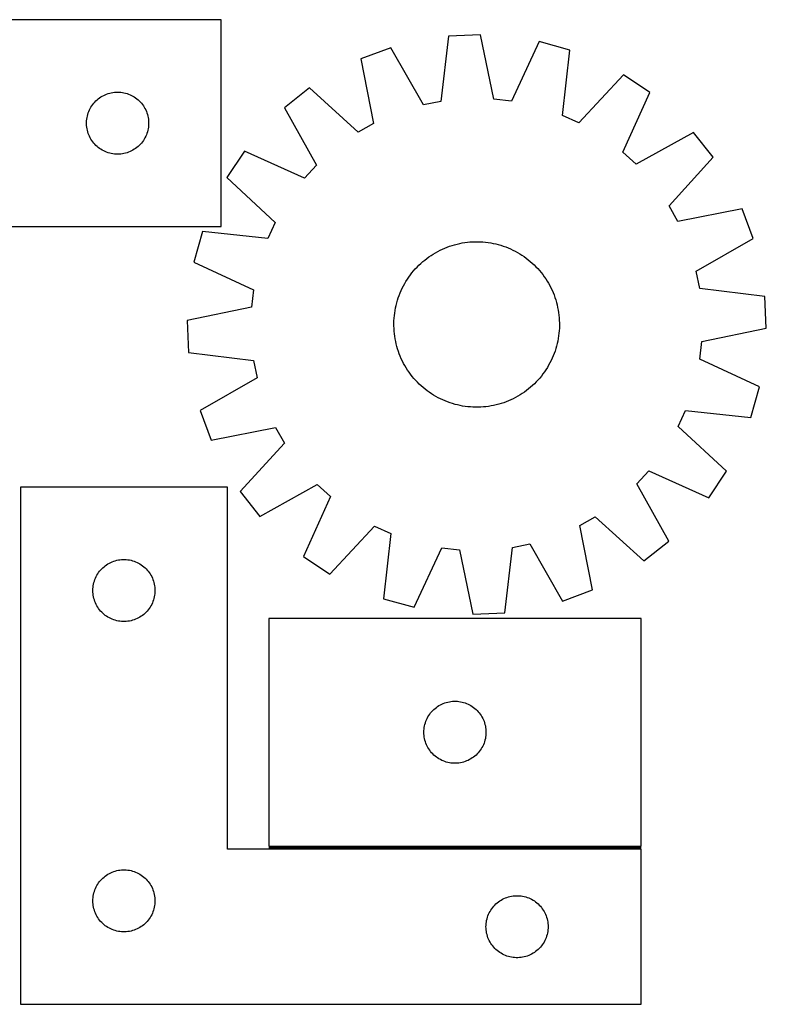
# Model space of a CAD drawing. Header units: millimetres. Extents: x 7 to 1493, y 7 to 483.
# Tile 6 of 6: x 1132 to 1493, y 7 to 483. Entities that reach past the tile are written whole.
import ezdxf

# ---------------------------------------------------------------- set-up
doc = ezdxf.new("R2010")
doc.units = ezdxf.units.MM
doc.layers.add('COMMON', color=5, linetype='CONTINUOUS', true_color=0x0000ff)
doc.layers.add('CUT', color=7, linetype='CONTINUOUS', true_color=0x000000)

msp = doc.modelspace()

# ---------------------------------------------------------------- linework, layer by layer
at = {"layer": 'COMMON'}
msp.add_line((1252.860627, 82.494659), (1432.860627, 82.494659), dxfattribs=at)
at = {"layer": 'CUT'}
for p, q in [((1229.80303, 482.652122), (979.80303, 482.652122)), ((1229.80303, 382.652122), (1229.80303, 482.652122)), ((1339.810657, 474.691847), (1335.98579, 443.158609)), ((1355.18321, 475.336184), (1339.810657, 474.691847)), ((1361.633438, 444.233623), (1355.18321, 475.336184)), ((1383.532931, 472.056075), (1370.15096, 443.248132)), ((1398.352208, 467.918495), (1383.532931, 472.056075)), ((1311.83486, 469.05087), (1297.413805, 463.68769)), ((1327.580612, 441.463807), (1311.83486, 469.05087)), ((1394.875521, 436.344972), (1398.352208, 467.918495)), ((1297.413805, 463.68769), (1303.520447, 432.515849)), ((1424.300787, 456.038381), (1402.671632, 432.775655)), ((1437.116174, 447.5239), (1424.300787, 456.038381)), ((1176.734749, 447.334958), (1177.494671, 447.473441)), ((1177.494671, 447.473441), (1178.260715, 447.572621)), ((1178.260715, 447.572621), (1179.030849, 447.632234)), ((1179.030849, 447.632234), (1179.80303, 447.652122)), ((1179.80303, 447.652122), (1180.575211, 447.632234)), ((1180.575211, 447.632234), (1181.345345, 447.572621)), ((1181.345345, 447.572621), (1182.111389, 447.473441)), ((1182.111389, 447.473441), (1182.871311, 447.334958)), ((1272.550399, 449.677806), (1260.492474, 440.120767)), ((1296.05037, 428.306654), (1272.550399, 449.677806)), ((1424.052892, 418.57005), (1437.116174, 447.5239)), ((1168.284823, 442.26102), (1168.794749, 442.841223)), ((1168.794749, 442.841223), (1169.333868, 443.394405)), ((1169.333868, 443.394405), (1169.900748, 443.919101)), ((1169.900748, 443.919101), (1170.493888, 444.41392)), ((1170.493888, 444.41392), (1171.111713, 444.877548)), ((1171.111713, 444.877548), (1171.752587, 445.308756)), ((1171.752587, 445.308756), (1172.414809, 445.706401)), ((1172.414809, 445.706401), (1173.096623, 446.069429)), ((1173.096623, 446.069429), (1173.796221, 446.396876)), ((1173.796221, 446.396876), (1174.511749, 446.687875)), ((1174.511749, 446.687875), (1175.241307, 446.941653)), ((1175.241307, 446.941653), (1175.982963, 447.157538)), ((1175.982963, 447.157538), (1176.734749, 447.334958)), ((1182.871311, 447.334958), (1183.623097, 447.157538)), ((1183.623097, 447.157538), (1184.364752, 446.941653)), ((1184.364752, 446.941653), (1185.094311, 446.687875)), ((1185.094311, 446.687875), (1185.809838, 446.396876)), ((1185.809838, 446.396876), (1186.509437, 446.069429)), ((1186.509437, 446.069429), (1187.191251, 445.706401)), ((1187.191251, 445.706401), (1187.853473, 445.308756)), ((1187.853473, 445.308756), (1188.494346, 444.877548)), ((1188.494346, 444.877548), (1189.112172, 444.41392)), ((1189.112172, 444.41392), (1189.705312, 443.919101)), ((1189.705312, 443.919101), (1190.272192, 443.394405)), ((1190.272192, 443.394405), (1190.81131, 442.841223)), ((1190.81131, 442.841223), (1191.321237, 442.26102)), ((1335.98579, 443.158609), (1327.580612, 441.463807)), ((1370.15096, 443.248132), (1361.633438, 444.233623)), ((1165.635691, 437.580258), (1165.90817, 438.303041)), ((1165.90817, 438.303041), (1166.217496, 439.010838)), ((1166.217496, 439.010838), (1166.562848, 439.701774)), ((1166.562848, 439.701774), (1166.94331, 440.374014)), ((1166.94331, 440.374014), (1167.357875, 441.025778)), ((1167.357875, 441.025778), (1167.805441, 441.655337)), ((1167.805441, 441.655337), (1168.284823, 442.26102)), ((1191.321237, 442.26102), (1191.800619, 441.655337)), ((1191.800619, 441.655337), (1192.248185, 441.025778)), ((1192.248185, 441.025778), (1192.662749, 440.374014)), ((1192.662749, 440.374014), (1193.043212, 439.701774)), ((1193.043212, 439.701774), (1193.388564, 439.010838)), ((1193.388564, 439.010838), (1193.697889, 438.303041)), ((1193.697889, 438.303041), (1193.970368, 437.580258)), ((1260.492474, 440.120767), (1275.932864, 412.361641)), ((1164.808003, 433.038341), (1164.847767, 433.809754)), ((1164.847767, 433.809754), (1164.92719, 434.578098)), ((1164.92719, 434.578098), (1165.046061, 435.341334)), ((1165.046061, 435.341334), (1165.204064, 436.097439)), ((1165.204064, 436.097439), (1165.400782, 436.844407)), ((1165.400782, 436.844407), (1165.635691, 437.580258)), ((1193.970368, 437.580258), (1194.205278, 436.844407)), ((1194.205278, 436.844407), (1194.401995, 436.097439)), ((1194.401995, 436.097439), (1194.559999, 435.341334)), ((1194.559999, 435.341334), (1194.67887, 434.578098)), ((1194.67887, 434.578098), (1194.758293, 433.809754)), ((1194.758293, 433.809754), (1194.798057, 433.038341)), ((1402.671632, 432.775655), (1394.875521, 436.344972)), ((1164.808003, 432.265904), (1164.808003, 433.038341)), ((1164.847767, 431.494491), (1164.808003, 432.265904)), ((1164.92719, 430.726147), (1164.847767, 431.494491)), ((1165.046061, 429.962911), (1164.92719, 430.726147)), ((1165.204064, 429.206806), (1165.046061, 429.962911)), ((1165.400782, 428.459838), (1165.204064, 429.206806)), ((1165.635691, 427.723987), (1165.400782, 428.459838)), ((1194.205278, 428.459838), (1193.970368, 427.723987)), ((1194.401995, 429.206806), (1194.205278, 428.459838)), ((1194.559999, 429.962911), (1194.401995, 429.206806)), ((1194.67887, 430.726147), (1194.559999, 429.962911)), ((1194.758293, 431.494491), (1194.67887, 430.726147)), ((1194.798057, 432.265904), (1194.758293, 431.494491)), ((1194.798057, 433.038341), (1194.798057, 432.265904)), ((1303.520447, 432.515849), (1296.05037, 428.306654)), ((1165.90817, 427.001204), (1165.635691, 427.723987)), ((1166.217496, 426.293407), (1165.90817, 427.001204)), ((1166.562848, 425.602471), (1166.217496, 426.293407)), ((1166.94331, 424.93023), (1166.562848, 425.602471)), ((1167.357875, 424.278467), (1166.94331, 424.93023)), ((1167.805441, 423.648908), (1167.357875, 424.278467)), ((1168.284823, 423.043225), (1167.805441, 423.648908)), ((1191.800619, 423.648908), (1191.321237, 423.043225)), ((1192.248185, 424.278467), (1191.800619, 423.648908)), ((1192.662749, 424.93023), (1192.248185, 424.278467)), ((1193.043212, 425.602471), (1192.662749, 424.93023)), ((1193.388564, 426.293407), (1193.043212, 425.602471)), ((1193.697889, 427.001204), (1193.388564, 426.293407)), ((1193.970368, 427.723987), (1193.697889, 427.001204)), ((1458.123581, 428.206688), (1430.364455, 412.766298)), ((1467.68062, 416.148763), (1458.123581, 428.206688)), ((1168.794749, 422.463022), (1168.284823, 423.043225)), ((1169.333868, 421.90984), (1168.794749, 422.463022)), ((1169.900748, 421.385144), (1169.333868, 421.90984)), ((1170.493888, 420.890325), (1169.900748, 421.385144)), ((1171.111713, 420.426697), (1170.493888, 420.890325)), ((1171.752587, 419.995489), (1171.111713, 420.426697)), ((1172.414809, 419.597844), (1171.752587, 419.995489)), ((1173.096623, 419.234816), (1172.414809, 419.597844)), ((1173.796221, 418.907369), (1173.096623, 419.234816)), ((1174.511749, 418.61637), (1173.796221, 418.907369)), ((1185.809838, 418.907369), (1185.094311, 418.61637)), ((1186.509437, 419.234816), (1185.809838, 418.907369)), ((1187.191251, 419.597844), (1186.509437, 419.234816)), ((1187.853473, 419.995489), (1187.191251, 419.597844)), ((1188.494346, 420.426697), (1187.853473, 419.995489)), ((1189.112172, 420.890325), (1188.494346, 420.426697)), ((1189.705312, 421.385144), (1189.112172, 420.890325)), ((1190.272192, 421.90984), (1189.705312, 421.385144)), ((1190.81131, 422.463022), (1190.272192, 421.90984)), ((1191.321237, 423.043225), (1190.81131, 422.463022)), ((1241.175262, 419.11336), (1232.660781, 406.297972)), ((1270.129111, 406.050078), (1241.175262, 419.11336)), ((1175.241307, 418.362592), (1174.511749, 418.61637)), ((1175.982963, 418.146707), (1175.241307, 418.362592)), ((1176.734749, 417.969287), (1175.982963, 418.146707)), ((1177.494671, 417.830804), (1176.734749, 417.969287)), ((1178.260715, 417.731624), (1177.494671, 417.830804)), ((1179.030849, 417.672011), (1178.260715, 417.731624)), ((1179.80303, 417.652122), (1179.030849, 417.672011)), ((1180.575211, 417.672011), (1179.80303, 417.652122)), ((1181.345345, 417.731624), (1180.575211, 417.672011)), ((1182.111389, 417.830804), (1181.345345, 417.731624)), ((1182.871311, 417.969287), (1182.111389, 417.830804)), ((1183.623097, 418.146707), (1182.871311, 417.969287)), ((1184.364752, 418.362592), (1183.623097, 418.146707)), ((1185.094311, 418.61637), (1184.364752, 418.362592)), ((1430.364455, 412.766298), (1424.052892, 418.57005)), ((1446.309469, 392.648792), (1467.68062, 416.148763)), ((1275.932864, 412.361641), (1270.129111, 406.050078)), ((1232.660781, 406.297972), (1255.923507, 384.668817)), ((1450.518664, 385.178715), (1446.309469, 392.648792)), ((1481.690505, 391.285357), (1450.518664, 385.178715)), ((1487.053685, 376.864302), (1481.690505, 391.285357)), ((1054.80303, 382.652122), (1229.80303, 382.652122)), ((1255.923507, 384.668817), (1252.35419, 376.872706)), ((1220.780666, 380.349394), (1216.643087, 365.530117)), ((1252.35419, 376.872706), (1220.780666, 380.349394)), ((1459.466622, 361.11855), (1487.053685, 376.864302)), ((1334.541231, 370.649633), (1335.659358, 371.223043)), ((1335.659358, 371.223043), (1336.794945, 371.761048)), ((1336.794945, 371.761048), (1337.94687, 372.263118)), ((1337.94687, 372.263118), (1339.113997, 372.728758)), ((1339.113997, 372.728758), (1340.295175, 373.157508)), ((1340.295175, 373.157508), (1341.489237, 373.548944)), ((1341.489237, 373.548944), (1342.695006, 373.902681)), ((1342.695006, 373.902681), (1343.91129, 374.218369)), ((1343.91129, 374.218369), (1345.13689, 374.495697)), ((1345.13689, 374.495697), (1346.370597, 374.734391)), ((1346.370597, 374.734391), (1347.611192, 374.934216)), ((1347.611192, 374.934216), (1348.857452, 375.094974)), ((1348.857452, 375.094974), (1350.108147, 375.216507)), ((1350.108147, 375.216507), (1351.362041, 375.298694)), ((1351.362041, 375.298694), (1352.617899, 375.341455)), ((1352.617899, 375.341455), (1353.87448, 375.344748)), ((1353.87448, 375.344748), (1355.130544, 375.308569)), ((1355.130544, 375.308569), (1356.384853, 375.232953)), ((1356.384853, 375.232953), (1357.636167, 375.117977)), ((1357.636167, 375.117977), (1358.883252, 374.963752)), ((1358.883252, 374.963752), (1360.124878, 374.770432)), ((1360.124878, 374.770432), (1361.359818, 374.538206)), ((1361.359818, 374.538206), (1362.586855, 374.267305)), ((1362.586855, 374.267305), (1363.804777, 373.957995)), ((1363.804777, 373.957995), (1365.012383, 373.610582)), ((1365.012383, 373.610582), (1366.20848, 373.225408)), ((1366.20848, 373.225408), (1367.391888, 372.802855)), ((1367.391888, 372.802855), (1368.56144, 372.343338)), ((1368.56144, 372.343338), (1369.71598, 371.847311)), ((1369.71598, 371.847311), (1370.854371, 371.315264)), ((1370.854371, 371.315264), (1371.975488, 370.747722)), ((1327.293456, 365.696238), (1328.25957, 366.49975)), ((1328.25957, 366.49975), (1329.250445, 367.272519)), ((1329.250445, 367.272519), (1330.265105, 368.013783)), ((1330.265105, 368.013783), (1331.302548, 368.722809)), ((1331.302548, 368.722809), (1332.361751, 369.398899)), ((1332.361751, 369.398899), (1333.441667, 370.041385)), ((1333.441667, 370.041385), (1334.541231, 370.649633)), ((1371.975488, 370.747722), (1373.078224, 370.145245)), ((1373.078224, 370.145245), (1374.161492, 369.508427)), ((1374.161492, 369.508427), (1375.224223, 368.837897)), ((1375.224223, 368.837897), (1376.265368, 368.134317)), ((1376.265368, 368.134317), (1377.283898, 367.398381)), ((1377.283898, 367.398381), (1378.27881, 366.630815)), ((1378.27881, 366.630815), (1379.249121, 365.832378)), ((1216.643087, 365.530117), (1245.45103, 352.148146)), ((1322.866784, 361.246307), (1323.695306, 362.19106)), ((1323.695306, 362.19106), (1324.553095, 363.109322)), ((1324.553095, 363.109322), (1325.439304, 364.000187)), ((1325.439304, 364.000187), (1326.353058, 364.862776)), ((1326.353058, 364.862776), (1327.293456, 365.696238)), ((1379.249121, 365.832378), (1380.193874, 365.003855)), ((1380.193874, 365.003855), (1381.112136, 364.146067)), ((1381.112136, 364.146067), (1382.003002, 363.259858)), ((1382.003002, 363.259858), (1382.865591, 362.346104)), ((1382.865591, 362.346104), (1383.699053, 361.405706)), ((1319.190735, 356.158678), (1319.861264, 357.221409)), ((1319.861264, 357.221409), (1320.564845, 358.262553)), ((1320.564845, 358.262553), (1321.300781, 359.281084)), ((1321.300781, 359.281084), (1322.068346, 360.275996)), ((1322.068346, 360.275996), (1322.866784, 361.246307)), ((1383.699053, 361.405706), (1384.502565, 360.439592)), ((1384.502565, 360.439592), (1385.275334, 359.448716)), ((1385.275334, 359.448716), (1386.016597, 358.434056)), ((1386.016597, 358.434056), (1386.725624, 357.396613)), ((1386.725624, 357.396613), (1387.401714, 356.337411)), ((1461.161423, 352.713371), (1459.466622, 361.11855)), ((1316.851851, 351.713166), (1317.383898, 352.851556)), ((1317.383898, 352.851556), (1317.95144, 353.972673)), ((1317.95144, 353.972673), (1318.553917, 355.07541)), ((1318.553917, 355.07541), (1319.190735, 356.158678)), ((1387.401714, 356.337411), (1388.0442, 355.257495)), ((1388.0442, 355.257495), (1388.652447, 354.157931)), ((1388.652447, 354.157931), (1389.225857, 353.039804)), ((1389.225857, 353.039804), (1389.763863, 351.904217)), ((1492.694662, 348.888505), (1461.161423, 352.713371)), ((1245.45103, 352.148146), (1244.465539, 343.630624)), ((1315.08858, 347.009568), (1315.473753, 348.205665)), ((1315.473753, 348.205665), (1315.896307, 349.389073)), ((1315.896307, 349.389073), (1316.355824, 350.558625)), ((1316.355824, 350.558625), (1316.851851, 351.713166)), ((1389.763863, 351.904217), (1390.265933, 350.752292)), ((1390.265933, 350.752292), (1390.731573, 349.585164)), ((1390.731573, 349.585164), (1391.160322, 348.403987)), ((1391.160322, 348.403987), (1391.551759, 347.209924)), ((1493.338998, 333.515952), (1492.694662, 348.888505)), ((1244.465539, 343.630624), (1213.362978, 337.180395)), ((1313.92873, 342.122063), (1314.160956, 343.357004)), ((1314.160956, 343.357004), (1314.431857, 344.58404)), ((1314.431857, 344.58404), (1314.741167, 345.801963)), ((1314.741167, 345.801963), (1315.08858, 347.009568)), ((1391.551759, 347.209924), (1391.905495, 346.004156)), ((1391.905495, 346.004156), (1392.221184, 344.787872)), ((1392.221184, 344.787872), (1392.498512, 343.562272)), ((1392.498512, 343.562272), (1392.737206, 342.328565)), ((1313.390593, 337.12773), (1313.466208, 338.382038)), ((1313.466208, 338.382038), (1313.581185, 339.633352)), ((1313.581185, 339.633352), (1313.73541, 340.880438)), ((1313.73541, 340.880438), (1313.92873, 342.122063)), ((1392.737206, 342.328565), (1392.93703, 341.08797)), ((1392.93703, 341.08797), (1393.097788, 339.84171)), ((1393.097788, 339.84171), (1393.219321, 338.591015)), ((1393.219321, 338.591015), (1393.301509, 337.33712)), ((1213.362978, 337.180395), (1214.007314, 321.807842)), ((1313.354414, 335.871665), (1313.390593, 337.12773)), ((1313.357706, 334.615084), (1313.354414, 335.871665)), ((1313.400468, 333.359227), (1313.357706, 334.615084)), ((1313.482655, 332.105332), (1313.400468, 333.359227)), ((1393.311383, 333.568617), (1393.235768, 332.314309)), ((1393.301509, 337.33712), (1393.34427, 336.081263)), ((1393.347562, 334.824682), (1393.311383, 333.568617)), ((1393.34427, 336.081263), (1393.347562, 334.824682)), ((1462.236437, 327.065723), (1493.338998, 333.515952)), ((1313.604188, 330.854638), (1313.482655, 332.105332)), ((1313.764946, 329.608378), (1313.604188, 330.854638)), ((1313.96477, 328.367782), (1313.764946, 329.608378)), ((1392.773246, 328.574284), (1392.541021, 327.339344)), ((1392.966567, 329.81591), (1392.773246, 328.574284)), ((1393.120791, 331.062995), (1392.966567, 329.81591)), ((1393.235768, 332.314309), (1393.120791, 331.062995)), ((1314.203465, 327.134076), (1313.96477, 328.367782)), ((1314.480793, 325.908475), (1314.203465, 327.134076)), ((1314.796481, 324.692191), (1314.480793, 325.908475)), ((1315.150218, 323.486423), (1314.796481, 324.692191)), ((1391.613396, 323.686779), (1391.228223, 322.490682)), ((1391.960809, 324.894385), (1391.613396, 323.686779)), ((1392.270119, 326.112307), (1391.960809, 324.894385)), ((1392.541021, 327.339344), (1392.270119, 326.112307)), ((1461.250946, 318.548202), (1462.236437, 327.065723)), ((1214.007314, 321.807842), (1245.540553, 317.982976)), ((1315.541654, 322.292361), (1315.150218, 323.486423)), ((1315.970404, 321.111183), (1315.541654, 322.292361)), ((1316.436043, 319.944056), (1315.970404, 321.111183)), ((1316.938114, 318.79213), (1316.436043, 319.944056)), ((1389.850125, 318.983181), (1389.318079, 317.844791)), ((1390.346152, 320.137722), (1389.850125, 318.983181)), ((1390.805669, 321.307274), (1390.346152, 320.137722)), ((1391.228223, 322.490682), (1390.805669, 321.307274)), ((1245.540553, 317.982976), (1247.235354, 309.577798)), ((1317.476119, 317.656544), (1316.938114, 318.79213)), ((1318.049529, 316.538416), (1317.476119, 317.656544)), ((1318.657777, 315.438852), (1318.049529, 316.538416)), ((1319.300263, 314.358936), (1318.657777, 315.438852)), ((1319.976352, 313.299734), (1319.300263, 314.358936)), ((1387.511241, 314.537669), (1386.840712, 313.474939)), ((1388.148059, 315.620938), (1387.511241, 314.537669)), ((1388.750536, 316.723674), (1388.148059, 315.620938)), ((1389.318079, 317.844791), (1388.750536, 316.723674)), ((1490.05889, 305.166231), (1461.250946, 318.548202)), ((1247.235354, 309.577798), (1219.648291, 293.832046)), ((1320.685379, 312.262291), (1319.976352, 313.299734)), ((1321.426643, 311.247631), (1320.685379, 312.262291)), ((1322.199412, 310.256755), (1321.426643, 311.247631)), ((1323.002924, 309.290641), (1322.199412, 310.256755)), ((1383.835192, 309.45004), (1383.00667, 308.505287)), ((1384.63363, 310.420351), (1383.835192, 309.45004)), ((1385.401196, 311.415263), (1384.63363, 310.420351)), ((1386.137132, 312.433794), (1385.401196, 311.415263)), ((1386.840712, 313.474939), (1386.137132, 312.433794)), ((1323.836385, 308.350244), (1323.002924, 309.290641)), ((1324.698975, 307.436489), (1323.836385, 308.350244)), ((1325.58984, 306.550281), (1324.698975, 307.436489)), ((1326.508102, 305.692492), (1325.58984, 306.550281)), ((1327.452855, 304.86397), (1326.508102, 305.692492)), ((1328.423166, 304.065532), (1327.452855, 304.86397)), ((1379.40852, 305.000109), (1378.442407, 304.196597)), ((1380.348918, 305.833571), (1379.40852, 305.000109)), ((1381.262672, 306.69616), (1380.348918, 305.833571)), ((1382.148881, 307.587025), (1381.262672, 306.69616)), ((1383.00667, 308.505287), (1382.148881, 307.587025)), ((1485.92131, 290.346953), (1490.05889, 305.166231)), ((1329.418078, 303.297966), (1328.423166, 304.065532)), ((1330.436609, 302.56203), (1329.418078, 303.297966)), ((1331.477753, 301.85845), (1330.436609, 302.56203)), ((1332.540484, 301.18792), (1331.477753, 301.85845)), ((1333.623752, 300.551103), (1332.540484, 301.18792)), ((1334.726489, 299.948625), (1333.623752, 300.551103)), ((1335.847605, 299.381083), (1334.726489, 299.948625)), ((1372.160745, 300.046714), (1371.042618, 299.473305)), ((1373.260309, 300.654962), (1372.160745, 300.046714)), ((1374.340226, 301.297448), (1373.260309, 300.654962)), ((1375.399428, 301.973538), (1374.340226, 301.297448)), ((1376.436871, 302.682564), (1375.399428, 301.973538)), ((1377.451531, 303.423828), (1376.436871, 302.682564)), ((1378.442407, 304.196597), (1377.451531, 303.423828)), ((1336.985996, 298.849036), (1335.847605, 299.381083)), ((1338.140537, 298.35301), (1336.985996, 298.849036)), ((1339.310088, 297.893493), (1338.140537, 298.35301)), ((1340.493497, 297.470939), (1339.310088, 297.893493)), ((1341.689594, 297.085765), (1340.493497, 297.470939)), ((1342.897199, 296.738352), (1341.689594, 297.085765)), ((1344.115121, 296.429043), (1342.897199, 296.738352)), ((1345.342158, 296.158141), (1344.115121, 296.429043)), ((1346.577099, 295.925916), (1345.342158, 296.158141)), ((1347.818724, 295.732595), (1346.577099, 295.925916)), ((1349.065809, 295.57837), (1347.818724, 295.732595)), ((1350.317124, 295.463394), (1349.065809, 295.57837)), ((1351.571432, 295.387778), (1350.317124, 295.463394)), ((1352.827496, 295.351599), (1351.571432, 295.387778)), ((1354.084077, 295.354892), (1352.827496, 295.351599)), ((1355.339935, 295.397653), (1354.084077, 295.354892)), ((1356.59383, 295.479841), (1355.339935, 295.397653)), ((1357.844524, 295.601373), (1356.59383, 295.479841)), ((1359.090784, 295.762131), (1357.844524, 295.601373)), ((1360.331379, 295.961956), (1359.090784, 295.762131)), ((1361.565086, 296.20065), (1360.331379, 295.961956)), ((1362.790686, 296.477978), (1361.565086, 296.20065)), ((1364.006971, 296.793666), (1362.790686, 296.477978)), ((1365.212739, 297.147403), (1364.006971, 296.793666)), ((1366.406801, 297.538839), (1365.212739, 297.147403)), ((1367.587979, 297.967589), (1366.406801, 297.538839)), ((1368.755106, 298.433229), (1367.587979, 297.967589)), ((1369.907032, 298.935299), (1368.755106, 298.433229)), ((1371.042618, 299.473305), (1369.907032, 298.935299)), ((1219.648291, 293.832046), (1225.011472, 279.41099)), ((1450.778469, 286.02753), (1454.347786, 293.823641)), ((1454.347786, 293.823641), (1485.92131, 290.346953)), ((1474.041195, 264.398375), (1450.778469, 286.02753)), ((1225.011472, 279.41099), (1256.183313, 285.517632)), ((1256.183313, 285.517632), (1260.392507, 278.047555)), ((1260.392507, 278.047555), (1239.021356, 254.547584)), ((1430.769112, 258.334707), (1436.572865, 264.646269)), ((1436.572865, 264.646269), (1465.526714, 251.582987)), ((1465.526714, 251.582987), (1474.041195, 264.398375)), ((1248.578395, 242.489659), (1276.337521, 257.93005)), ((1276.337521, 257.93005), (1282.649084, 252.126297)), ((1446.209503, 230.57558), (1430.769112, 258.334707)), ((1232.860627, 256.744659), (1132.860627, 256.744659)), ((1132.860627, 256.744659), (1132.860627, 6.744659)), ((1232.860627, 81.744659), (1232.860627, 256.744659)), ((1239.021356, 254.547584), (1248.578395, 242.489659)), ((1282.649084, 252.126297), (1269.585802, 223.172447)), ((1403.181529, 238.180498), (1410.651606, 242.389693)), ((1409.288172, 207.008657), (1403.181529, 238.180498)), ((1410.651606, 242.389693), (1434.151578, 221.018542)), ((1282.40119, 214.657966), (1304.030344, 237.920692)), ((1304.030344, 237.920692), (1311.826456, 234.351376)), ((1311.826456, 234.351376), (1308.349768, 202.777852)), ((1370.716186, 227.537739), (1379.121364, 229.23254)), ((1379.121364, 229.23254), (1394.867116, 201.645477)), ((1434.151578, 221.018542), (1446.209503, 230.57558)), ((1323.169045, 198.640272), (1336.551016, 227.448216)), ((1336.551016, 227.448216), (1345.068538, 226.462725)), ((1345.068538, 226.462725), (1351.518767, 195.360164)), ((1366.891319, 196.0045), (1370.716186, 227.537739)), ((1173.857413, 218.742247), (1174.486971, 219.189814)), ((1174.486971, 219.189814), (1175.138735, 219.604378)), ((1175.138735, 219.604378), (1175.810976, 219.984841)), ((1175.810976, 219.984841), (1176.501911, 220.330193)), ((1176.501911, 220.330193), (1177.209708, 220.639518)), ((1177.209708, 220.639518), (1177.932491, 220.911997)), ((1177.932491, 220.911997), (1178.668342, 221.146907)), ((1178.668342, 221.146907), (1179.415311, 221.343624)), ((1179.415311, 221.343624), (1180.171415, 221.501628)), ((1180.171415, 221.501628), (1180.934651, 221.620499)), ((1180.934651, 221.620499), (1181.702995, 221.699921)), ((1181.702995, 221.699921), (1182.474408, 221.739686)), ((1182.474408, 221.739686), (1183.246846, 221.739686)), ((1183.246846, 221.739686), (1184.018259, 221.699921)), ((1184.018259, 221.699921), (1184.786602, 221.620499)), ((1184.786602, 221.620499), (1185.549838, 221.501628)), ((1185.549838, 221.501628), (1186.305943, 221.343624)), ((1186.305943, 221.343624), (1187.052911, 221.146907)), ((1187.052911, 221.146907), (1187.788763, 220.911997)), ((1187.788763, 220.911997), (1188.511545, 220.639518)), ((1188.511545, 220.639518), (1189.219343, 220.330193)), ((1189.219343, 220.330193), (1189.910278, 219.984841)), ((1189.910278, 219.984841), (1190.582519, 219.604378)), ((1190.582519, 219.604378), (1191.234283, 219.189814)), ((1191.234283, 219.189814), (1191.863841, 218.742247)), ((1269.585802, 223.172447), (1282.40119, 214.657966)), ((1169.806348, 214.13288), (1170.203993, 214.795101)), ((1170.203993, 214.795101), (1170.635202, 215.435975)), ((1170.635202, 215.435975), (1171.09883, 216.053801)), ((1171.09883, 216.053801), (1171.593648, 216.64694)), ((1171.593648, 216.64694), (1172.118344, 217.213821)), ((1172.118344, 217.213821), (1172.671527, 217.752939)), ((1172.671527, 217.752939), (1173.251729, 218.262865)), ((1173.251729, 218.262865), (1173.857413, 218.742247)), ((1191.863841, 218.742247), (1192.469524, 218.262865)), ((1192.469524, 218.262865), (1193.049727, 217.752939)), ((1193.049727, 217.752939), (1193.60291, 217.213821)), ((1193.60291, 217.213821), (1194.127606, 216.64694)), ((1194.127606, 216.64694), (1194.622424, 216.053801)), ((1194.622424, 216.053801), (1195.086052, 215.435975)), ((1195.086052, 215.435975), (1195.51726, 214.795101)), ((1195.51726, 214.795101), (1195.914905, 214.13288)), ((1168.039308, 209.053017), (1168.177792, 209.81294)), ((1168.177792, 209.81294), (1168.355211, 210.564725)), ((1168.355211, 210.564725), (1168.571096, 211.306381)), ((1168.571096, 211.306381), (1168.824875, 212.03594)), ((1168.824875, 212.03594), (1169.115873, 212.751467)), ((1169.115873, 212.751467), (1169.443321, 213.451065)), ((1169.443321, 213.451065), (1169.806348, 214.13288)), ((1195.914905, 214.13288), (1196.277933, 213.451065)), ((1196.277933, 213.451065), (1196.60538, 212.751467)), ((1196.60538, 212.751467), (1196.896379, 212.03594)), ((1196.896379, 212.03594), (1197.150158, 211.306381)), ((1197.150158, 211.306381), (1197.366043, 210.564725)), ((1197.366043, 210.564725), (1197.543462, 209.81294)), ((1197.543462, 209.81294), (1197.681945, 209.053017)), ((1167.860627, 206.744659), (1167.880515, 207.51684)), ((1167.880515, 205.972477), (1167.860627, 206.744659)), ((1167.880515, 207.51684), (1167.940129, 208.286974)), ((1167.940129, 205.202344), (1167.880515, 205.972477)), ((1167.940129, 208.286974), (1168.039308, 209.053017)), ((1168.039308, 204.4363), (1167.940129, 205.202344)), ((1197.681945, 209.053017), (1197.781125, 208.286974)), ((1197.781125, 205.202344), (1197.681945, 204.4363)), ((1197.781125, 208.286974), (1197.840738, 207.51684)), ((1197.840738, 205.972477), (1197.781125, 205.202344)), ((1197.840738, 207.51684), (1197.860627, 206.744659)), ((1197.860627, 206.744659), (1197.840738, 205.972477)), ((1394.867116, 201.645477), (1409.288172, 207.008657)), ((1168.177792, 203.676378), (1168.039308, 204.4363)), ((1168.355211, 202.924592), (1168.177792, 203.676378)), ((1168.571096, 202.182936), (1168.355211, 202.924592)), ((1168.824875, 201.453377), (1168.571096, 202.182936)), ((1169.115873, 200.73785), (1168.824875, 201.453377)), ((1169.443321, 200.038252), (1169.115873, 200.73785)), ((1169.806348, 199.356438), (1169.443321, 200.038252)), ((1196.277933, 200.038252), (1195.914905, 199.356438)), ((1196.60538, 200.73785), (1196.277933, 200.038252)), ((1196.896379, 201.453377), (1196.60538, 200.73785)), ((1197.150158, 202.182936), (1196.896379, 201.453377)), ((1197.366043, 202.924592), (1197.150158, 202.182936)), ((1197.543462, 203.676378), (1197.366043, 202.924592)), ((1197.681945, 204.4363), (1197.543462, 203.676378)), ((1308.349768, 202.777852), (1323.169045, 198.640272)), ((1170.203993, 198.694216), (1169.806348, 199.356438)), ((1170.635202, 198.053342), (1170.203993, 198.694216)), ((1171.09883, 197.435516), (1170.635202, 198.053342)), ((1171.593648, 196.842377), (1171.09883, 197.435516)), ((1172.118344, 196.275496), (1171.593648, 196.842377)), ((1172.671527, 195.736378), (1172.118344, 196.275496)), ((1173.251729, 195.226452), (1172.671527, 195.736378)), ((1173.857413, 194.74707), (1173.251729, 195.226452)), ((1192.469524, 195.226452), (1191.863841, 194.74707)), ((1193.049727, 195.736378), (1192.469524, 195.226452)), ((1193.60291, 196.275496), (1193.049727, 195.736378)), ((1194.127606, 196.842377), (1193.60291, 196.275496)), ((1194.622424, 197.435516), (1194.127606, 196.842377)), ((1195.086052, 198.053342), (1194.622424, 197.435516)), ((1195.51726, 198.694216), (1195.086052, 198.053342)), ((1195.914905, 199.356438), (1195.51726, 198.694216)), ((1351.518767, 195.360164), (1366.891319, 196.0045)), ((1174.486971, 194.299503), (1173.857413, 194.74707)), ((1175.138735, 193.884939), (1174.486971, 194.299503)), ((1175.810976, 193.504477), (1175.138735, 193.884939)), ((1176.501911, 193.159125), (1175.810976, 193.504477)), ((1177.209708, 192.849799), (1176.501911, 193.159125)), ((1177.932491, 192.57732), (1177.209708, 192.849799)), ((1178.668342, 192.34241), (1177.932491, 192.57732)), ((1179.415311, 192.145693), (1178.668342, 192.34241)), ((1180.171415, 191.987689), (1179.415311, 192.145693)), ((1180.934651, 191.868818), (1180.171415, 191.987689)), ((1181.702995, 191.789396), (1180.934651, 191.868818)), ((1182.474408, 191.749632), (1181.702995, 191.789396)), ((1183.246846, 191.749632), (1182.474408, 191.749632)), ((1184.018259, 191.789396), (1183.246846, 191.749632)), ((1184.786602, 191.868818), (1184.018259, 191.789396)), ((1185.549838, 191.987689), (1184.786602, 191.868818)), ((1186.305943, 192.145693), (1185.549838, 191.987689)), ((1187.052911, 192.34241), (1186.305943, 192.145693)), ((1187.788763, 192.57732), (1187.052911, 192.34241)), ((1188.511545, 192.849799), (1187.788763, 192.57732)), ((1189.219343, 193.159125), (1188.511545, 192.849799)), ((1189.910278, 193.504477), (1189.219343, 193.159125)), ((1190.582519, 193.884939), (1189.910278, 193.504477)), ((1191.234283, 194.299503), (1190.582519, 193.884939)), ((1191.863841, 194.74707), (1191.234283, 194.299503)), ((1432.860627, 193.24466), (1252.860627, 193.24466)), ((1252.860627, 193.24466), (1252.860627, 83.24466)), ((1432.860627, 83.24466), (1432.860627, 193.24466)), ((1337.209708, 152.139519), (1337.932491, 152.411998)), ((1337.932491, 152.411998), (1338.668342, 152.646908)), ((1338.668342, 152.646908), (1339.415311, 152.843625)), ((1339.415311, 152.843625), (1340.171415, 153.001629)), ((1340.171415, 153.001629), (1340.934651, 153.1205)), ((1340.934651, 153.1205), (1341.702995, 153.199922)), ((1341.702995, 153.199922), (1342.474408, 153.239687)), ((1342.474408, 153.239687), (1343.246846, 153.239687)), ((1343.246846, 153.239687), (1344.018259, 153.199922)), ((1344.018259, 153.199922), (1344.786602, 153.1205)), ((1344.786602, 153.1205), (1345.549838, 153.001629)), ((1345.549838, 153.001629), (1346.305943, 152.843625)), ((1346.305943, 152.843625), (1347.052911, 152.646908)), ((1347.052911, 152.646908), (1347.788763, 152.411998)), ((1347.788763, 152.411998), (1348.511545, 152.139519)), ((1330.635202, 146.935976), (1331.09883, 147.553802)), ((1331.09883, 147.553802), (1331.593648, 148.146941)), ((1331.593648, 148.146941), (1332.118344, 148.713822)), ((1332.118344, 148.713822), (1332.671527, 149.25294)), ((1332.671527, 149.25294), (1333.251729, 149.762866)), ((1333.251729, 149.762866), (1333.857413, 150.242248)), ((1333.857413, 150.242248), (1334.486971, 150.689815)), ((1334.486971, 150.689815), (1335.138735, 151.104379)), ((1335.138735, 151.104379), (1335.810976, 151.484842)), ((1335.810976, 151.484842), (1336.501911, 151.830194)), ((1336.501911, 151.830194), (1337.209708, 152.139519)), ((1348.511545, 152.139519), (1349.219343, 151.830194)), ((1349.219343, 151.830194), (1349.910278, 151.484842)), ((1349.910278, 151.484842), (1350.582519, 151.104379)), ((1350.582519, 151.104379), (1351.234283, 150.689815)), ((1351.234283, 150.689815), (1351.863841, 150.242248)), ((1351.863841, 150.242248), (1352.469524, 149.762866)), ((1352.469524, 149.762866), (1353.049727, 149.25294)), ((1353.049727, 149.25294), (1353.60291, 148.713822)), ((1353.60291, 148.713822), (1354.127606, 148.146941)), ((1354.127606, 148.146941), (1354.622424, 147.553802)), ((1354.622424, 147.553802), (1355.086052, 146.935976)), ((1328.355211, 142.064726), (1328.571096, 142.806382)), ((1328.571096, 142.806382), (1328.824875, 143.535941)), ((1328.824875, 143.535941), (1329.115873, 144.251468)), ((1329.115873, 144.251468), (1329.443321, 144.951066)), ((1329.443321, 144.951066), (1329.806348, 145.632881)), ((1329.806348, 145.632881), (1330.203993, 146.295102)), ((1330.203993, 146.295102), (1330.635202, 146.935976)), ((1355.086052, 146.935976), (1355.51726, 146.295102)), ((1355.51726, 146.295102), (1355.914905, 145.632881)), ((1355.914905, 145.632881), (1356.277933, 144.951066)), ((1356.277933, 144.951066), (1356.60538, 144.251468)), ((1356.60538, 144.251468), (1356.896379, 143.535941)), ((1356.896379, 143.535941), (1357.150158, 142.806382)), ((1357.150158, 142.806382), (1357.366043, 142.064726)), ((1327.860627, 138.24466), (1327.880515, 139.016841)), ((1327.880515, 137.472478), (1327.860627, 138.24466)), ((1327.880515, 139.016841), (1327.940129, 139.786975)), ((1327.940129, 139.786975), (1328.039308, 140.553018)), ((1328.039308, 140.553018), (1328.177792, 141.312941)), ((1328.177792, 141.312941), (1328.355211, 142.064726)), ((1357.366043, 142.064726), (1357.543462, 141.312941)), ((1357.543462, 141.312941), (1357.681945, 140.553018)), ((1357.681945, 140.553018), (1357.781125, 139.786975)), ((1357.781125, 139.786975), (1357.840738, 139.016841)), ((1357.840738, 139.016841), (1357.860627, 138.24466)), ((1357.860627, 138.24466), (1357.840738, 137.472478)), ((1327.940129, 136.702345), (1327.880515, 137.472478)), ((1328.039308, 135.936301), (1327.940129, 136.702345)), ((1328.177792, 135.176379), (1328.039308, 135.936301)), ((1328.355211, 134.424593), (1328.177792, 135.176379)), ((1328.571096, 133.682937), (1328.355211, 134.424593)), ((1328.824875, 132.953378), (1328.571096, 133.682937)), ((1357.150158, 133.682937), (1356.896379, 132.953378)), ((1357.366043, 134.424593), (1357.150158, 133.682937)), ((1357.543462, 135.176379), (1357.366043, 134.424593)), ((1357.681945, 135.936301), (1357.543462, 135.176379)), ((1357.781125, 136.702345), (1357.681945, 135.936301)), ((1357.840738, 137.472478), (1357.781125, 136.702345)), ((1329.115873, 132.237851), (1328.824875, 132.953378)), ((1329.443321, 131.538253), (1329.115873, 132.237851)), ((1329.806348, 130.856439), (1329.443321, 131.538253)), ((1330.203993, 130.194217), (1329.806348, 130.856439)), ((1330.635202, 129.553343), (1330.203993, 130.194217)), ((1331.09883, 128.935517), (1330.635202, 129.553343)), ((1331.593648, 128.342378), (1331.09883, 128.935517)), ((1354.622424, 128.935517), (1354.127606, 128.342378)), ((1355.086052, 129.553343), (1354.622424, 128.935517)), ((1355.51726, 130.194217), (1355.086052, 129.553343)), ((1355.914905, 130.856439), (1355.51726, 130.194217)), ((1356.277933, 131.538253), (1355.914905, 130.856439)), ((1356.60538, 132.237851), (1356.277933, 131.538253)), ((1356.896379, 132.953378), (1356.60538, 132.237851)), ((1332.118344, 127.775497), (1331.593648, 128.342378)), ((1332.671527, 127.236379), (1332.118344, 127.775497)), ((1333.251729, 126.726453), (1332.671527, 127.236379)), ((1333.857413, 126.247071), (1333.251729, 126.726453)), ((1334.486971, 125.799504), (1333.857413, 126.247071)), ((1335.138735, 125.38494), (1334.486971, 125.799504)), ((1335.810976, 125.004478), (1335.138735, 125.38494)), ((1336.501911, 124.659126), (1335.810976, 125.004478)), ((1337.209708, 124.3498), (1336.501911, 124.659126)), ((1337.932491, 124.077321), (1337.209708, 124.3498)), ((1338.668342, 123.842411), (1337.932491, 124.077321)), ((1339.415311, 123.645694), (1338.668342, 123.842411)), ((1347.052911, 123.842411), (1346.305943, 123.645694)), ((1347.788763, 124.077321), (1347.052911, 123.842411)), ((1348.511545, 124.3498), (1347.788763, 124.077321)), ((1349.219343, 124.659126), (1348.511545, 124.3498)), ((1349.910278, 125.004478), (1349.219343, 124.659126)), ((1350.582519, 125.38494), (1349.910278, 125.004478)), ((1351.234283, 125.799504), (1350.582519, 125.38494)), ((1351.863841, 126.247071), (1351.234283, 125.799504)), ((1352.469524, 126.726453), (1351.863841, 126.247071)), ((1353.049727, 127.236379), (1352.469524, 126.726453)), ((1353.60291, 127.775497), (1353.049727, 127.236379)), ((1354.127606, 128.342378), (1353.60291, 127.775497)), ((1340.171415, 123.48769), (1339.415311, 123.645694)), ((1340.934651, 123.368819), (1340.171415, 123.48769)), ((1341.702995, 123.289397), (1340.934651, 123.368819)), ((1342.474408, 123.249633), (1341.702995, 123.289397)), ((1343.246846, 123.249633), (1342.474408, 123.249633)), ((1344.018259, 123.289397), (1343.246846, 123.249633)), ((1344.786602, 123.368819), (1344.018259, 123.289397)), ((1345.549838, 123.48769), (1344.786602, 123.368819)), ((1346.305943, 123.645694), (1345.549838, 123.48769)), ((1432.860627, 81.744659), (1232.860627, 81.744659)), ((1252.860627, 83.24466), (1432.860627, 83.24466)), ((1432.860627, 6.744659), (1432.860627, 81.744659)), ((1179.415311, 71.343624), (1180.171415, 71.501628)), ((1180.171415, 71.501628), (1180.934651, 71.620499)), ((1180.934651, 71.620499), (1181.702995, 71.699921)), ((1181.702995, 71.699921), (1182.474408, 71.739686)), ((1182.474408, 71.739686), (1183.246846, 71.739686)), ((1183.246846, 71.739686), (1184.018259, 71.699921)), ((1184.018259, 71.699921), (1184.786602, 71.620499)), ((1184.786602, 71.620499), (1185.549838, 71.501628)), ((1185.549838, 71.501628), (1186.305943, 71.343624)), ((1171.09883, 66.053801), (1171.593648, 66.64694)), ((1171.593648, 66.64694), (1172.118344, 67.213821)), ((1172.118344, 67.213821), (1172.671527, 67.752939)), ((1172.671527, 67.752939), (1173.251729, 68.262865)), ((1173.251729, 68.262865), (1173.857413, 68.742247)), ((1173.857413, 68.742247), (1174.486971, 69.189814)), ((1174.486971, 69.189814), (1175.138735, 69.604378)), ((1175.138735, 69.604378), (1175.810976, 69.984841)), ((1175.810976, 69.984841), (1176.501911, 70.330193)), ((1176.501911, 70.330193), (1177.209708, 70.639518)), ((1177.209708, 70.639518), (1177.932491, 70.911997)), ((1177.932491, 70.911997), (1178.668342, 71.146907)), ((1178.668342, 71.146907), (1179.415311, 71.343624)), ((1186.305943, 71.343624), (1187.052911, 71.146907)), ((1187.052911, 71.146907), (1187.788763, 70.911997)), ((1187.788763, 70.911997), (1188.511545, 70.639518)), ((1188.511545, 70.639518), (1189.219343, 70.330193)), ((1189.219343, 70.330193), (1189.910278, 69.984841)), ((1189.910278, 69.984841), (1190.582519, 69.604378)), ((1190.582519, 69.604378), (1191.234283, 69.189814)), ((1191.234283, 69.189814), (1191.863841, 68.742247)), ((1191.863841, 68.742247), (1192.469524, 68.262865)), ((1192.469524, 68.262865), (1193.049727, 67.752939)), ((1193.049727, 67.752939), (1193.60291, 67.213821)), ((1193.60291, 67.213821), (1194.127606, 66.64694)), ((1194.127606, 66.64694), (1194.622424, 66.053801)), ((1168.571096, 61.306381), (1168.824875, 62.03594)), ((1168.824875, 62.03594), (1169.115873, 62.751467)), ((1169.115873, 62.751467), (1169.443321, 63.451065)), ((1169.443321, 63.451065), (1169.806348, 64.13288)), ((1169.806348, 64.13288), (1170.203993, 64.795101)), ((1170.203993, 64.795101), (1170.635202, 65.435975)), ((1170.635202, 65.435975), (1171.09883, 66.053801)), ((1194.622424, 66.053801), (1195.086052, 65.435975)), ((1195.086052, 65.435975), (1195.51726, 64.795101)), ((1195.51726, 64.795101), (1195.914905, 64.13288)), ((1195.914905, 64.13288), (1196.277933, 63.451065)), ((1196.277933, 63.451065), (1196.60538, 62.751467)), ((1196.60538, 62.751467), (1196.896379, 62.03594)), ((1196.896379, 62.03594), (1197.150158, 61.306381)), ((1167.860627, 56.744659), (1167.880515, 57.51684)), ((1167.880515, 57.51684), (1167.940129, 58.286974)), ((1167.940129, 58.286974), (1168.039308, 59.053017)), ((1168.039308, 59.053017), (1168.177792, 59.81294)), ((1168.177792, 59.81294), (1168.355211, 60.564725)), ((1168.355211, 60.564725), (1168.571096, 61.306381)), ((1197.150158, 61.306381), (1197.366043, 60.564725)), ((1197.366043, 60.564725), (1197.543462, 59.81294)), ((1197.543462, 59.81294), (1197.681945, 59.053017)), ((1197.681945, 59.053017), (1197.781125, 58.286974)), ((1197.781125, 58.286974), (1197.840738, 57.51684)), ((1197.840738, 57.51684), (1197.860627, 56.744659)), ((1365.138735, 57.104378), (1365.810976, 57.484841)), ((1365.810976, 57.484841), (1366.501911, 57.830193)), ((1366.501911, 57.830193), (1367.209708, 58.139518)), ((1367.209708, 58.139518), (1367.932491, 58.411997)), ((1367.932491, 58.411997), (1368.668342, 58.646907)), ((1368.668342, 58.646907), (1369.415311, 58.843624)), ((1369.415311, 58.843624), (1370.171415, 59.001628)), ((1370.171415, 59.001628), (1370.934651, 59.120499)), ((1370.934651, 59.120499), (1371.702995, 59.199921)), ((1371.702995, 59.199921), (1372.474408, 59.239686)), ((1372.474408, 59.239686), (1373.246846, 59.239686)), ((1373.246846, 59.239686), (1374.018259, 59.199921)), ((1374.018259, 59.199921), (1374.786602, 59.120499)), ((1374.786602, 59.120499), (1375.549838, 59.001628)), ((1375.549838, 59.001628), (1376.305943, 58.843624)), ((1376.305943, 58.843624), (1377.052911, 58.646907)), ((1377.052911, 58.646907), (1377.788763, 58.411997)), ((1377.788763, 58.411997), (1378.511545, 58.139518)), ((1378.511545, 58.139518), (1379.219343, 57.830193)), ((1379.219343, 57.830193), (1379.910278, 57.484841)), ((1379.910278, 57.484841), (1380.582519, 57.104378)), ((1167.880515, 55.972477), (1167.860627, 56.744659)), ((1167.940129, 55.202344), (1167.880515, 55.972477)), ((1168.039308, 54.4363), (1167.940129, 55.202344)), ((1168.177792, 53.676378), (1168.039308, 54.4363)), ((1168.355211, 52.924592), (1168.177792, 53.676378)), ((1168.571096, 52.182936), (1168.355211, 52.924592)), ((1197.366043, 52.924592), (1197.150158, 52.182936)), ((1197.543462, 53.676378), (1197.366043, 52.924592)), ((1197.681945, 54.4363), (1197.543462, 53.676378)), ((1197.781125, 55.202344), (1197.681945, 54.4363)), ((1197.840738, 55.972477), (1197.781125, 55.202344)), ((1197.860627, 56.744659), (1197.840738, 55.972477)), ((1360.203993, 52.295101), (1360.635202, 52.935975)), ((1360.635202, 52.935975), (1361.09883, 53.553801)), ((1361.09883, 53.553801), (1361.593648, 54.14694)), ((1361.593648, 54.14694), (1362.118344, 54.713821)), ((1362.118344, 54.713821), (1362.671527, 55.252939)), ((1362.671527, 55.252939), (1363.251729, 55.762865)), ((1363.251729, 55.762865), (1363.857413, 56.242247)), ((1363.857413, 56.242247), (1364.486971, 56.689814)), ((1364.486971, 56.689814), (1365.138735, 57.104378)), ((1380.582519, 57.104378), (1381.234283, 56.689814)), ((1381.234283, 56.689814), (1381.863841, 56.242247)), ((1381.863841, 56.242247), (1382.469524, 55.762865)), ((1382.469524, 55.762865), (1383.049727, 55.252939)), ((1383.049727, 55.252939), (1383.60291, 54.713821)), ((1383.60291, 54.713821), (1384.127606, 54.14694)), ((1384.127606, 54.14694), (1384.622424, 53.553801)), ((1384.622424, 53.553801), (1385.086052, 52.935975)), ((1385.086052, 52.935975), (1385.51726, 52.295101)), ((1168.824875, 51.453377), (1168.571096, 52.182936)), ((1169.115873, 50.73785), (1168.824875, 51.453377)), ((1169.443321, 50.038252), (1169.115873, 50.73785)), ((1169.806348, 49.356438), (1169.443321, 50.038252)), ((1170.203993, 48.694216), (1169.806348, 49.356438)), ((1170.635202, 48.053342), (1170.203993, 48.694216)), ((1171.09883, 47.435516), (1170.635202, 48.053342)), ((1195.086052, 48.053342), (1194.622424, 47.435516)), ((1195.51726, 48.694216), (1195.086052, 48.053342)), ((1195.914905, 49.356438), (1195.51726, 48.694216)), ((1196.277933, 50.038252), (1195.914905, 49.356438)), ((1196.60538, 50.73785), (1196.277933, 50.038252)), ((1196.896379, 51.453377), (1196.60538, 50.73785)), ((1197.150158, 52.182936), (1196.896379, 51.453377)), ((1358.177792, 47.31294), (1358.355211, 48.064725)), ((1358.355211, 48.064725), (1358.571096, 48.806381)), ((1358.571096, 48.806381), (1358.824875, 49.53594)), ((1358.824875, 49.53594), (1359.115873, 50.251467)), ((1359.115873, 50.251467), (1359.443321, 50.951065)), ((1359.443321, 50.951065), (1359.806348, 51.63288)), ((1359.806348, 51.63288), (1360.203993, 52.295101)), ((1385.51726, 52.295101), (1385.914905, 51.63288)), ((1385.914905, 51.63288), (1386.277933, 50.951065)), ((1386.277933, 50.951065), (1386.60538, 50.251467)), ((1386.60538, 50.251467), (1386.896379, 49.53594)), ((1386.896379, 49.53594), (1387.150158, 48.806381)), ((1387.150158, 48.806381), (1387.366043, 48.064725)), ((1387.366043, 48.064725), (1387.543462, 47.31294)), ((1171.593648, 46.842377), (1171.09883, 47.435516)), ((1172.118344, 46.275496), (1171.593648, 46.842377)), ((1172.671527, 45.736378), (1172.118344, 46.275496)), ((1173.251729, 45.226452), (1172.671527, 45.736378)), ((1173.857413, 44.74707), (1173.251729, 45.226452)), ((1174.486971, 44.299503), (1173.857413, 44.74707)), ((1175.138735, 43.884939), (1174.486971, 44.299503)), ((1175.810976, 43.504477), (1175.138735, 43.884939)), ((1176.501911, 43.159125), (1175.810976, 43.504477)), ((1177.209708, 42.849799), (1176.501911, 43.159125)), ((1177.932491, 42.57732), (1177.209708, 42.849799)), ((1188.511545, 42.849799), (1187.788763, 42.57732)), ((1189.219343, 43.159125), (1188.511545, 42.849799)), ((1189.910278, 43.504477), (1189.219343, 43.159125)), ((1190.582519, 43.884939), (1189.910278, 43.504477)), ((1191.234283, 44.299503), (1190.582519, 43.884939)), ((1191.863841, 44.74707), (1191.234283, 44.299503)), ((1192.469524, 45.226452), (1191.863841, 44.74707)), ((1193.049727, 45.736378), (1192.469524, 45.226452)), ((1193.60291, 46.275496), (1193.049727, 45.736378)), ((1194.127606, 46.842377), (1193.60291, 46.275496)), ((1194.622424, 47.435516), (1194.127606, 46.842377)), ((1357.860627, 44.244659), (1357.880515, 45.01684)), ((1357.880515, 43.472477), (1357.860627, 44.244659)), ((1357.880515, 45.01684), (1357.940129, 45.786974)), ((1357.940129, 42.702344), (1357.880515, 43.472477)), ((1357.940129, 45.786974), (1358.039308, 46.553017)), ((1358.039308, 46.553017), (1358.177792, 47.31294)), ((1387.543462, 47.31294), (1387.681945, 46.553017)), ((1387.681945, 46.553017), (1387.781125, 45.786974)), ((1387.781125, 45.786974), (1387.840738, 45.01684)), ((1387.840738, 43.472477), (1387.781125, 42.702344)), ((1387.840738, 45.01684), (1387.860627, 44.244659)), ((1387.860627, 44.244659), (1387.840738, 43.472477)), ((1178.668342, 42.34241), (1177.932491, 42.57732)), ((1179.415311, 42.145693), (1178.668342, 42.34241)), ((1180.171415, 41.987689), (1179.415311, 42.145693)), ((1180.934651, 41.868818), (1180.171415, 41.987689)), ((1181.702995, 41.789396), (1180.934651, 41.868818)), ((1182.474408, 41.749632), (1181.702995, 41.789396)), ((1183.246846, 41.749632), (1182.474408, 41.749632)), ((1184.018259, 41.789396), (1183.246846, 41.749632)), ((1184.786602, 41.868818), (1184.018259, 41.789396)), ((1185.549838, 41.987689), (1184.786602, 41.868818)), ((1186.305943, 42.145693), (1185.549838, 41.987689)), ((1187.052911, 42.34241), (1186.305943, 42.145693)), ((1187.788763, 42.57732), (1187.052911, 42.34241)), ((1358.039308, 41.9363), (1357.940129, 42.702344)), ((1358.177792, 41.176378), (1358.039308, 41.9363)), ((1358.355211, 40.424592), (1358.177792, 41.176378)), ((1358.571096, 39.682936), (1358.355211, 40.424592)), ((1358.824875, 38.953377), (1358.571096, 39.682936)), ((1359.115873, 38.23785), (1358.824875, 38.953377)), ((1359.443321, 37.538252), (1359.115873, 38.23785)), ((1386.60538, 38.23785), (1386.277933, 37.538252)), ((1386.896379, 38.953377), (1386.60538, 38.23785)), ((1387.150158, 39.682936), (1386.896379, 38.953377)), ((1387.366043, 40.424592), (1387.150158, 39.682936)), ((1387.543462, 41.176378), (1387.366043, 40.424592)), ((1387.681945, 41.9363), (1387.543462, 41.176378)), ((1387.781125, 42.702344), (1387.681945, 41.9363)), ((1359.806348, 36.856438), (1359.443321, 37.538252)), ((1360.203993, 36.194216), (1359.806348, 36.856438)), ((1360.635202, 35.553342), (1360.203993, 36.194216)), ((1361.09883, 34.935516), (1360.635202, 35.553342)), ((1361.593648, 34.342377), (1361.09883, 34.935516)), ((1362.118344, 33.775496), (1361.593648, 34.342377)), ((1362.671527, 33.236378), (1362.118344, 33.775496)), ((1383.60291, 33.775496), (1383.049727, 33.236378)), ((1384.127606, 34.342377), (1383.60291, 33.775496)), ((1384.622424, 34.935516), (1384.127606, 34.342377)), ((1385.086052, 35.553342), (1384.622424, 34.935516)), ((1385.51726, 36.194216), (1385.086052, 35.553342)), ((1385.914905, 36.856438), (1385.51726, 36.194216)), ((1386.277933, 37.538252), (1385.914905, 36.856438)), ((1363.251729, 32.726452), (1362.671527, 33.236378)), ((1363.857413, 32.24707), (1363.251729, 32.726452)), ((1364.486971, 31.799503), (1363.857413, 32.24707)), ((1365.138735, 31.384939), (1364.486971, 31.799503)), ((1365.810976, 31.004477), (1365.138735, 31.384939)), ((1366.501911, 30.659125), (1365.810976, 31.004477)), ((1367.209708, 30.349799), (1366.501911, 30.659125)), ((1367.932491, 30.07732), (1367.209708, 30.349799)), ((1368.668342, 29.84241), (1367.932491, 30.07732)), ((1369.415311, 29.645693), (1368.668342, 29.84241)), ((1370.171415, 29.487689), (1369.415311, 29.645693)), ((1370.934651, 29.368818), (1370.171415, 29.487689)), ((1371.702995, 29.289396), (1370.934651, 29.368818)), ((1372.474408, 29.249632), (1371.702995, 29.289396)), ((1373.246846, 29.249632), (1372.474408, 29.249632)), ((1374.018259, 29.289396), (1373.246846, 29.249632)), ((1374.786602, 29.368818), (1374.018259, 29.289396)), ((1375.549838, 29.487689), (1374.786602, 29.368818)), ((1376.305943, 29.645693), (1375.549838, 29.487689)), ((1377.052911, 29.84241), (1376.305943, 29.645693)), ((1377.788763, 30.07732), (1377.052911, 29.84241)), ((1378.511545, 30.349799), (1377.788763, 30.07732)), ((1379.219343, 30.659125), (1378.511545, 30.349799)), ((1379.910278, 31.004477), (1379.219343, 30.659125)), ((1380.582519, 31.384939), (1379.910278, 31.004477)), ((1381.234283, 31.799503), (1380.582519, 31.384939)), ((1381.863841, 32.24707), (1381.234283, 31.799503)), ((1382.469524, 32.726452), (1381.863841, 32.24707)), ((1383.049727, 33.236378), (1382.469524, 32.726452)), ((1132.860627, 6.744659), (1432.860627, 6.744659))]:
    msp.add_line(p, q, dxfattribs=at)

doc.saveas('drawing.dxf')
